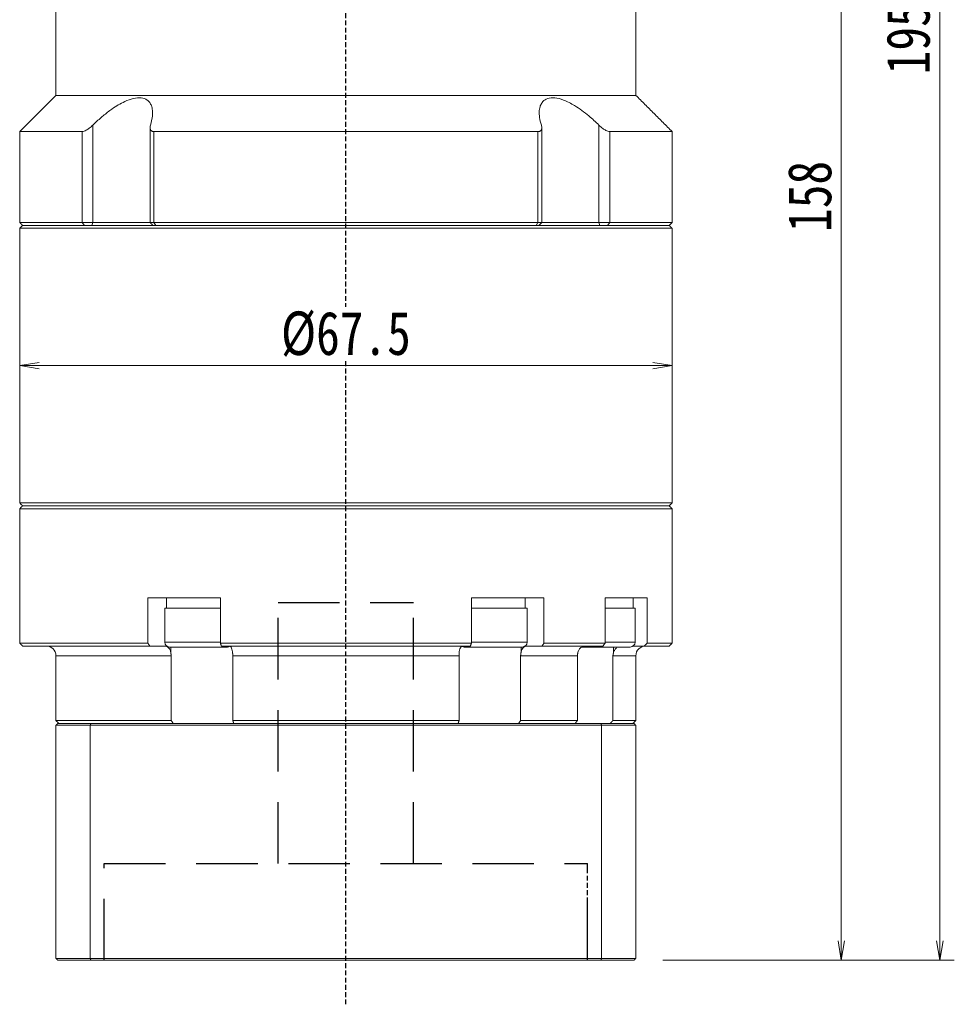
# Model space of a CAD drawing. Header units: millimetres. Extents: x -22 to 507, y -24 to 348.
# Tile 5 of 7: x 272 to 368, y 100 to 202. Entities that reach past the tile are written whole.
import ezdxf

# ---------------------------------------------------------------- set-up
doc = ezdxf.new("R2010")
doc.units = ezdxf.units.MM
doc.linetypes.add('DASHED', pattern=[0.75, 0.5, -0.25])
doc.linetypes.add('DASHED2', pattern=[9.525, 6.35, -3.175])
doc.layers.add('4虚线层', color=6, linetype='DASHED2')
doc.layers.add('尺寸线层', color=3, linetype='Continuous', lineweight=18)
doc.styles.add('宋体', font='SimSun.ttf', dxfattribs={"width": 0.8})
doc.dimstyles.new('A水平标注$0', dxfattribs={"dimtxt": 3.5, "dimasz": 2, "dimexe": 1.5, "dimexo": 3, "dimgap": 1.1, "dimtad": 1, "dimtoh": 1, "dimdec": 4, "dimdsep": 46, "dimtxsty": '宋体', "dimblk": 'OPEN', "dimcen": 3, "dimclrd": 3, "dimclre": 3, "dimclrt": 6, "dimadec": 0, "dimazin": 0, "dimtm": 1e-09, "dimtfac": 1, "dimtdec": 4, "dimtix": 1, "dimtmove": 0, "dimatfit": 3, "dimldrblk": 'OPEN', "dimfxl": 0, "dimlwd": 13, "dimlwe": 13, "dimarcsym": 0})

# ---------------------------------------------------------------- blocks, each defined once
blk = doc.blocks.new('_Open')
at = {"color": 0, "linetype": 'ByBlock', "lineweight": -2}
for p, q in [((-1, 0.167), (0, 0)), ((-1, -0.167), (0, 0)), ((0, 0), (-1, 0))]:
    blk.add_line(p, q, dxfattribs=at)
blk = doc.blocks.new('*D32')
at = {"layer": 'Defpoints', "color": 0, "transparency": 16777216}
for p in [(345.95, 262.93), (335.25, 104.93), (356.7, 104.93)]:
    blk.add_point(p, dxfattribs=at)
at = {"layer": '尺寸线层', "color": 3, "lineweight": 13, "transparency": 16777216}
for p, q in [((348.95, 262.93), (358.2, 262.93)), ((356.7, 260.93), (356.7, 106.93)), ((338.25, 104.93), (358.2, 104.93))]:
    blk.add_line(p, q, dxfattribs=at)
at = {"layer": '尺寸线层', "color": 3, "lineweight": 13, "transparency": 16777216, "xscale": 2, "yscale": 2, "zscale": 2}
for p, rotation in [((356.7, 262.93), 90), ((356.7, 104.93), 270)]:
    blk.add_blockref('_Open', p, dxfattribs=dict(at, rotation=rotation))
at = {"layer": '尺寸线层', "color": 6, "transparency": 16777216, "insert": (353.45, 183.93), "char_height": 4.5, "attachment_point": 5, "rotation": 90, "style": '宋体', "bg_fill": 3, "box_fill_scale": 1.1, "bg_fill_color": 256, "bg_fill_true_color": 13158600, "bg_fill_transparency": 0}
blk.add_mtext('158', dxfattribs=at)
blk = doc.blocks.new('*D33')
at = {"layer": 'Defpoints', "color": 0, "transparency": 16777216}
for p in [(342.95, 300.43), (335.25, 104.93), (366.89, 104.93)]:
    blk.add_point(p, dxfattribs=at)
at = {"layer": '尺寸线层', "color": 3, "lineweight": 13, "transparency": 16777216}
for p, q in [((345.95, 300.43), (368.39, 300.43)), ((366.89, 298.43), (366.89, 106.93)), ((338.25, 104.93), (368.39, 104.93))]:
    blk.add_line(p, q, dxfattribs=at)
at = {"layer": '尺寸线层', "color": 3, "lineweight": 13, "transparency": 16777216, "xscale": 2, "yscale": 2, "zscale": 2}
for p, rotation in [((366.89, 300.43), 90), ((366.89, 104.93), 270)]:
    blk.add_blockref('_Open', p, dxfattribs=dict(at, rotation=rotation))
at = {"layer": '尺寸线层', "color": 6, "transparency": 16777216, "insert": (363.64, 202.68), "char_height": 4.5, "attachment_point": 5, "rotation": 90, "style": '宋体', "bg_fill": 3, "box_fill_scale": 1.1, "bg_fill_color": 256, "bg_fill_true_color": 13158600, "bg_fill_transparency": 0}
blk.add_mtext('195.5', dxfattribs=at)
blk = doc.blocks.new('*D36')
at = {"layer": 'Defpoints', "color": 0, "transparency": 16777216}
for p in [(271.7, 166.43), (271.7, 166.43), (339.2, 166.43)]:
    blk.add_point(p, dxfattribs=at)
at = {"layer": '尺寸线层', "color": 3, "lineweight": 13, "transparency": 16777216}
for p, q in [((271.7, 169.43), (271.7, 167.93)), ((339.2, 169.43), (339.2, 167.93)), ((337.2, 166.43), (273.7, 166.43))]:
    blk.add_line(p, q, dxfattribs=at)
at = {"layer": '尺寸线层', "color": 3, "lineweight": 13, "transparency": 16777216, "xscale": 2, "yscale": 2, "zscale": 2, "rotation": 180}
blk.add_blockref('_Open', (271.7, 166.43), dxfattribs=at)
at = {"layer": '尺寸线层', "color": 3, "lineweight": 13, "transparency": 16777216, "xscale": 2, "yscale": 2, "zscale": 2}
blk.add_blockref('_Open', (339.2, 166.43), dxfattribs=at)
at = {"layer": '尺寸线层', "color": 6, "transparency": 16777216, "insert": (305.45, 169.68), "char_height": 4.5, "attachment_point": 5, "style": '宋体', "bg_fill": 3, "box_fill_scale": 1.1, "bg_fill_color": 256, "bg_fill_true_color": 13158600, "bg_fill_transparency": 0}
blk.add_mtext('%%c67.5', dxfattribs=at)

msp = doc.modelspace()

# ---------------------------------------------------------------- linework, layer by layer
at = {"color": 1, "linetype": 'DASHED'}
for p, q in [((305.4516, 100.37726), (305.4516, 218.92896)), ((330.4516, 104.92896), (330.4516, 114.92896)), ((330.4516, 104.92896), (330.4516, 114.92896))]:
    msp.add_line(p, q, dxfattribs=at)
at = {"color": 7, "linetype": 'Continuous', "lineweight": 15}
for p, q in [((278.15972, 190.62896), (271.7016, 190.62896)), ((278.15972, 190.62896), (278.15972, 181.22896)), ((279.27002, 181.22896), (279.27002, 191.29841)), ((325.30647, 190.62896), (285.59672, 190.62896)), ((285.59672, 181.22896), (285.59672, 190.62896)), ((325.30647, 190.62896), (325.30647, 181.22896)), ((331.63317, 191.29841), (331.63317, 181.22896)), ((332.74347, 181.22896), (332.74347, 190.62896)), ((278.15972, 181.22896), (271.7016, 181.22896)), ((271.7016, 180.62896), (305.4516, 180.62896)), ((305.4516, 180.92896), (272.0016, 180.92896)), ((272.0016, 180.92896), (278.40231, 180.92896)), ((279.27002, 181.22896), (278.15972, 181.22896)), ((278.40231, 180.92896), (278.15972, 181.22896)), ((279.17952, 180.92896), (279.27002, 181.22896)), ((285.18501, 181.22896), (279.27002, 181.22896)), ((285.59672, 181.22896), (285.18501, 181.22896)), ((325.30647, 181.22896), (285.59672, 181.22896)), ((285.77321, 180.92896), (285.59672, 181.22896)), ((285.77321, 180.92896), (325.12998, 180.92896)), ((325.30647, 181.22896), (325.12998, 180.92896)), ((325.71818, 181.22896), (325.30647, 181.22896)), ((331.63317, 181.22896), (325.71818, 181.22896)), ((331.63317, 181.22896), (331.72367, 180.92896)), ((332.74347, 181.22896), (331.63317, 181.22896)), ((332.74347, 181.22896), (332.50088, 180.92896)), ((305.4516, 151.92896), (272.0016, 151.92896)), ((271.7016, 151.62896), (305.4516, 151.62896)), ((284.9648, 142.42896), (284.9648, 137.72896)), ((284.9648, 142.42896), (288.05796, 142.42896)), ((289.1006, 142.42896), (288.05796, 142.42896)), ((289.1006, 142.42896), (292.46752, 142.42896)), ((292.46752, 137.72896), (292.46752, 142.42896)), ((318.43567, 142.42896), (318.43567, 137.72896)), ((318.43567, 142.42896), (321.80259, 142.42896)), ((322.84523, 142.42896), (321.80259, 142.42896)), ((322.84523, 142.42896), (325.93839, 142.42896)), ((325.93839, 137.72896), (325.93839, 142.42896)), ((332.27237, 142.42896), (332.27237, 137.72896)), ((332.27237, 142.42896), (334.37432, 142.42896)), ((290.2016, 141.32896), (286.7016, 141.32896)), ((292.46752, 141.32896), (290.2016, 141.32896)), ((323.73268, 141.32896), (318.43567, 141.32896)), ((324.2016, 141.32896), (323.73268, 141.32896)), ((284.9648, 137.72896), (271.7016, 137.72896)), ((290.2016, 137.82896), (286.7016, 137.82896)), ((292.46752, 137.82896), (290.2016, 137.82896)), ((318.43567, 137.72896), (292.46752, 137.72896)), ((323.73268, 137.82896), (318.43567, 137.82896)), ((324.2016, 137.82896), (323.73268, 137.82896)), ((332.27237, 137.72896), (325.93839, 137.72896)), ((272.0016, 137.42896), (285.15785, 137.42896)), ((285.15785, 137.42896), (286.73449, 137.42896)), ((287.2016, 137.32896), (290.2016, 137.32896)), ((287.32893, 137.32896), (287.32893, 136.81235)), ((290.2016, 137.32896), (293.2016, 137.32896)), ((292.57023, 137.42896), (318.33296, 137.42896)), ((317.7016, 137.32896), (323.29967, 137.32896)), ((323.29967, 137.32896), (323.7016, 137.32896)), ((323.57426, 137.32896), (323.57426, 136.81235)), ((324.1687, 137.42896), (325.74534, 137.42896)), ((325.74534, 137.42896), (332.04231, 137.42896)), ((333.14795, 137.32896), (333.14795, 136.81235)), ((275.4516, 136.42896), (287.37873, 136.42896)), ((287.37873, 136.42896), (287.37873, 129.72896)), ((293.75089, 136.42896), (317.1523, 136.42896)), ((293.75089, 129.72896), (293.75089, 136.42896)), ((317.1523, 136.42896), (317.1523, 129.72896)), ((323.52446, 129.72896), (323.52446, 136.42896)), ((323.52446, 136.42896), (329.39678, 136.42896)), ((329.39678, 136.42896), (329.39678, 129.72896)), ((333.07574, 129.72896), (333.07574, 136.42896)), ((287.37873, 129.72896), (275.4516, 129.72896)), ((279.06978, 129.42896), (275.6516, 129.42896)), ((331.83341, 129.42896), (279.06978, 129.42896)), ((317.1523, 129.72896), (293.75089, 129.72896)), ((329.39678, 129.72896), (323.52446, 129.72896)), ((275.4516, 129.22896), (278.99408, 129.22896)), ((275.4516, 129.22896), (275.4516, 105.12896)), ((278.99408, 129.22896), (278.99408, 105.12896)), ((278.99408, 129.22896), (331.90911, 129.22896)), ((331.90911, 129.22896), (331.90911, 105.12896)), ((278.99408, 105.12896), (275.4516, 105.12896)), ((275.6516, 104.92896), (279.06978, 104.92896)), ((331.90911, 105.12896), (278.99408, 105.12896)), ((279.06978, 104.92896), (331.83341, 104.92896))]:
    msp.add_line(p, q, dxfattribs=at)
for centre, radius, start, end in [((287.2016, 137.82896), 0.5, 180, 270), ((323.7016, 137.82896), 0.5, 270, 0), ((274.4516, 136.42896), 1, 0, 90), ((293.2016, 137.82896), 0.5, 270, 302.4574441), ((317.7016, 137.82896), 0.5, 241.6040712, 270)]:
    msp.add_arc(centre, radius, start, end, dxfattribs=at)
for points in [[(275.4516, 194.37896), (275.4516, 213.22896)], [(271.7016, 190.62896), (275.4516, 194.37896)], [(271.7016, 181.22896), (271.7016, 190.62896)], [(285.18501, 181.22896), (285.18501, 191.0341)], [(325.71818, 191.03366), (325.71818, 181.22896)], [(272.0016, 180.92896), (271.7016, 181.22896)], [(271.7016, 180.62896), (272.0016, 180.92896)], [(271.7016, 152.22896), (271.7016, 180.62896)], [(285.48501, 180.92896), (285.18501, 181.22896)], [(325.71818, 181.22896), (325.41818, 180.92896)], [(272.0016, 151.92896), (271.7016, 152.22896)], [(271.7016, 151.62896), (272.0016, 151.92896)], [(271.7016, 137.72896), (271.7016, 151.62896)], [(286.9016, 141.32896), (286.9016, 142.42896)], [(324.0016, 142.42896), (324.0016, 141.32896)], [(286.7016, 137.82896), (286.7016, 141.32896)], [(324.2016, 141.32896), (324.2016, 137.82896)], [(272.0016, 137.42896), (271.7016, 137.72896)], [(285.15785, 137.42896), (284.9648, 137.72896)], [(292.46752, 137.72896), (292.57023, 137.42896)], [(318.33296, 137.42896), (318.43567, 137.72896)], [(325.93839, 137.72896), (325.74534, 137.42896)], [(332.04231, 137.42896), (332.27237, 137.72896)], [(287.32893, 136.81235), (287.37873, 136.42896)], [(293.75089, 136.42896), (293.72544, 136.81235)], [(317.17775, 136.81235), (317.1523, 136.42896)], [(323.52446, 136.42896), (323.57426, 136.81235)], [(329.45492, 136.81235), (329.39678, 136.42896)], [(333.07574, 136.42896), (333.14795, 136.81235)], [(275.4516, 129.72896), (275.4516, 136.42896)], [(275.7516, 129.42896), (275.4516, 129.72896)], [(275.4516, 129.22896), (275.6516, 129.42896)], [(278.99408, 129.22896), (279.06978, 129.42896)], [(287.58647, 129.42896), (287.37873, 129.72896)], [(293.75089, 129.72896), (293.83676, 129.42896)], [(317.06643, 129.42896), (317.1523, 129.72896)], [(323.52446, 129.72896), (323.31672, 129.42896)], [(329.17769, 129.42896), (329.39678, 129.72896)], [(331.90911, 129.22896), (331.83341, 129.42896)], [(333.07574, 129.72896), (332.78629, 129.42896)], [(275.6516, 104.92896), (275.4516, 105.12896)], [(279.06978, 104.92896), (278.99408, 105.12896)], [(331.83341, 104.92896), (331.90911, 105.12896)]]:
    msp.add_open_spline(points, degree=1, dxfattribs=at)
for points, knots in [([(285.2316, 191.29841), (285.31792, 191.6231), (285.45877, 192.15291), (285.45898, 192.82268), (285.35947, 193.288), (285.16639, 193.64825), (284.85383, 193.96184), (284.3095, 194.16856), (283.48104, 194.09918), (282.64742, 193.79356), (281.90194, 193.39618), (281.14705, 192.90723), (280.32989, 192.27799), (279.68448, 191.70225), (279.34353, 191.37003), (279.27002, 191.29841)], [0, 0, 0, 0, 1.111823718, 1.814206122, 2.515660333, 3.044836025, 3.573294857, 4.429537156, 5.288250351, 6.104434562, 6.713373, 7.323286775, 8.207714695, 9.093503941, 9.336985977, 9.336985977, 9.336985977, 9.336985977]), ([(331.63317, 191.29841), (331.28919, 191.6231), (330.7279, 192.15291), (329.86853, 192.82268), (329.1804, 193.288), (328.53806, 193.64825), (327.838, 193.96184), (327.04114, 194.16856), (326.29719, 194.09918), (325.83863, 193.79356), (325.58749, 193.39618), (325.44829, 192.90723), (325.43832, 192.27799), (325.54733, 191.70225), (325.64955, 191.37003), (325.67159, 191.29841)], [0, 0, 0, 0, 1.111860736, 1.814266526, 2.515744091, 3.044937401, 3.573413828, 4.429684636, 5.288426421, 6.104637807, 6.713596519, 7.323530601, 8.207987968, 9.093806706, 9.337296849, 9.337296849, 9.337296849, 9.337296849]), ([(279.27002, 191.29841), (279.1461, 191.18443), (278.93297, 190.98839), (278.61004, 190.7776), (278.349, 190.65284), (278.22237, 190.63687), (278.15972, 190.62896)], [0, 0, 0, 0, 0.461690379, 0.794104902, 1.059065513, 1.318521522, 1.318521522, 1.318521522, 1.318521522]), ([(285.59672, 190.62896), (285.56198, 190.63062), (285.4913, 190.63399), (285.40271, 190.66065), (285.32856, 190.70133), (285.26403, 190.76116), (285.21434, 190.84367), (285.18306, 190.96329), (285.18219, 191.11499), (285.21496, 191.23665), (285.2316, 191.29841)], [0, 0, 0, 0, 0.0845501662, 0.1720244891, 0.2564971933, 0.3430793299, 0.4605833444, 0.5814376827, 0.7507540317, 0.9252792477, 0.9252792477, 0.9252792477, 0.9252792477]), ([(325.67159, 191.29841), (325.68709, 191.24175), (325.71846, 191.12707), (325.72142, 190.98244), (325.69615, 190.86359), (325.65192, 190.77799), (325.5889, 190.71151), (325.51291, 190.66553), (325.41923, 190.63487), (325.34451, 190.63096), (325.30647, 190.62896)], [0, 0, 0, 0, 0.1600222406, 0.3238934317, 0.4391565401, 0.5570675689, 0.6488337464, 0.7429943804, 0.8324760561, 0.925298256, 0.925298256, 0.925298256, 0.925298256]), ([(332.74347, 190.62896), (332.68473, 190.63597), (332.5675, 190.64995), (332.31785, 190.76381), (331.98861, 190.97269), (331.76514, 191.17748), (331.63317, 191.29841)], [0, 0, 0, 0, 0.244975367, 0.488865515, 0.828599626, 1.318556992, 1.318556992, 1.318556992, 1.318556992]), ([(286.73449, 137.42896), (286.75913, 137.42761), (286.85587, 137.4223), (287.02155, 137.3448), (287.20035, 137.14628), (287.29186, 136.94518), (287.32474, 136.82737), (287.32893, 136.81235)], [0, 0, 0, 0, 0.0898846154, 0.3530449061, 0.6161572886, 0.8790264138, 0.9174460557, 0.9174460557, 0.9174460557, 0.9174460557]), ([(293.72544, 136.81235), (293.70722, 136.91187), (293.67073, 137.11108), (293.57709, 137.32027), (293.48544, 137.41786), (293.42811, 137.42621), (293.40915, 137.42896)], [0, 0, 0, 0, 0.2094481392, 0.4192300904, 0.6292069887, 0.7329719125, 0.7329719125, 0.7329719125, 0.7329719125]), ([(317.49404, 137.42896), (317.48093, 137.42761), (317.42946, 137.4223), (317.3413, 137.3448), (317.24616, 137.14628), (317.19747, 136.94518), (317.17998, 136.82737), (317.17775, 136.81235)], [0, 0, 0, 0, 0.0718302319, 0.2821316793, 0.4923948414, 0.7024636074, 0.7331662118, 0.7331662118, 0.7331662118, 0.7331662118]), ([(323.57426, 136.81235), (323.6085, 136.91184), (323.67705, 137.11101), (323.85301, 137.32021), (324.02527, 137.41785), (324.13304, 137.4262), (324.1687, 137.42896)], [0, 0, 0, 0, 0.2619701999, 0.5244550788, 0.7871838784, 0.9171158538, 0.9171158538, 0.9171158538, 0.9171158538]), ([(330.16334, 137.42896), (330.13398, 137.42761), (330.01868, 137.4223), (329.82124, 137.3448), (329.60815, 137.14628), (329.49909, 136.94518), (329.45991, 136.82737), (329.45492, 136.81235)], [0, 0, 0, 0, 0.098305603, 0.386120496, 0.673882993, 0.961379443, 1.003398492, 1.003398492, 1.003398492, 1.003398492]), ([(333.14795, 136.81235), (333.19859, 136.91011), (333.29995, 137.10578), (333.48387, 137.28), (333.60621, 137.32152), (333.62814, 137.32896)], [0, 0, 0, 0, 0.3267769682, 0.6540747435, 0.7255650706, 0.7255650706, 0.7255650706, 0.7255650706])]:
    msp.add_open_spline(points, degree=3, knots=knots, dxfattribs=at)
at = {"layer": '4虚线层', "color": 6}
for p, q in [((298.4516, 141.92896), (312.4516, 141.92896)), ((298.4516, 114.92896), (298.4516, 141.92896)), ((312.4516, 114.92896), (312.4516, 141.92896)), ((280.4516, 114.92896), (330.4516, 114.92896)), ((280.4516, 104.92896), (280.4516, 114.92896)), ((330.4516, 104.92896), (330.4516, 114.92896))]:
    msp.add_line(p, q, dxfattribs=at)

# ---------------------------------------------------------------- dimensions: what is measured, and where the dimension line sits
at = {"layer": '尺寸线层'}
dim = msp.add_linear_dim(base=(356.70347, 104.92896), p1=(345.9516, 262.92896), p2=(335.2516, 104.92896), angle=270, dimstyle='A水平标注$0', override={"dimtxt": 4.5, "dimgap": 1}, dxfattribs=at)
dim.commit()
dim.dimension.update_dxf_attribs({"geometry": '*D32', "text_midpoint": (353.45347, 183.92896)})

# ---------------------------------------------------------------- next in the draw order: dimensions: what is measured, and where the dimension line sits
dim = msp.add_linear_dim(base=(366.89334, 104.92896), p1=(342.9516, 300.42896), p2=(335.2516, 104.92896), angle=270, dimstyle='A水平标注$0', override={"dimtxt": 4.5, "dimgap": 1}, dxfattribs=at)
dim.commit()
dim.dimension.update_dxf_attribs({"geometry": '*D33', "text_midpoint": (363.64334, 202.67896)})

# ---------------------------------------------------------------- next in the draw order: linework, layer by layer
at = {"color": 7, "linetype": 'Continuous', "lineweight": 15}
for p, q in [((335.4516, 194.37896), (275.4516, 194.37896)), ((339.2016, 190.62896), (332.74347, 190.62896)), ((338.9016, 180.92896), (305.4516, 180.92896)), ((305.4516, 180.62896), (339.2016, 180.62896)), ((332.50088, 180.92896), (338.9016, 180.92896)), ((339.2016, 181.22896), (332.74347, 181.22896)), ((339.2016, 152.22896), (271.7016, 152.22896)), ((272.0016, 151.92896), (338.9016, 151.92896)), ((338.9016, 151.92896), (305.4516, 151.92896)), ((305.4516, 151.62896), (339.2016, 151.62896)), ((334.97629, 142.42896), (334.37432, 142.42896)), ((334.97629, 142.42896), (336.60406, 142.42896)), ((336.60406, 137.72896), (336.60406, 142.42896)), ((335.36537, 141.32896), (332.27237, 141.32896)), ((335.36537, 137.82896), (332.27237, 137.82896)), ((339.2016, 137.72896), (336.60406, 137.72896)), ((329.81036, 137.32896), (334.86537, 137.32896)), ((335.16537, 137.42896), (336.32186, 137.42896)), ((336.32186, 137.42896), (338.9016, 137.42896)), ((333.07574, 136.42896), (335.4516, 136.42896)), ((335.2516, 129.42896), (331.83341, 129.42896)), ((335.4516, 129.72896), (333.07574, 129.72896)), ((331.90911, 129.22896), (335.4516, 129.22896)), ((335.4516, 129.22896), (335.4516, 105.12896)), ((331.83341, 104.92896), (335.2516, 104.92896)), ((335.4516, 105.12896), (331.90911, 105.12896))]:
    msp.add_line(p, q, dxfattribs=at)
for centre, radius, start, end in [((334.86537, 137.82896), 0.5, 270, 0), ((336.4516, 136.42896), 1, 90, 180)]:
    msp.add_arc(centre, radius, start, end, dxfattribs=at)
for points in [[(335.4516, 213.22896), (335.4516, 194.37896)], [(335.4516, 194.37896), (339.2016, 190.62896)], [(339.2016, 190.62896), (339.2016, 181.22896)], [(339.2016, 181.22896), (338.9016, 180.92896)], [(338.9016, 180.92896), (339.2016, 180.62896)], [(339.2016, 180.62896), (339.2016, 152.22896)], [(339.2016, 152.22896), (338.9016, 151.92896)], [(338.9016, 151.92896), (339.2016, 151.62896)], [(339.2016, 151.62896), (339.2016, 137.72896)], [(335.16537, 142.42896), (335.16537, 141.32896)], [(335.36537, 141.32896), (335.36537, 137.82896)], [(336.60406, 137.72896), (336.32186, 137.42896)], [(339.2016, 137.72896), (338.9016, 137.42896)], [(335.4516, 136.42896), (335.4516, 129.72896)], [(335.4516, 129.72896), (335.1516, 129.42896)], [(335.2516, 129.42896), (335.4516, 129.22896)], [(335.4516, 105.12896), (335.2516, 104.92896)]]:
    msp.add_open_spline(points, degree=1, dxfattribs=at)

# ---------------------------------------------------------------- next in the draw order: dimensions: what is measured, and where the dimension line sits
at = {"layer": '尺寸线层'}
dim = msp.add_linear_dim(base=(271.7016, 166.42896), p1=(339.2016, 166.42896), p2=(271.7016, 166.42896), text='%%c<>', dimstyle='A水平标注$0', override={"dimtxt": 4.5, "dimgap": 1, "dimblk": 'Open', "dimtfill": 1, "dimtfillclr": 256}, dxfattribs=at)
dim.commit()
dim.dimension.update_dxf_attribs({"geometry": '*D36', "text_midpoint": (305.4516, 169.67896)})

doc.saveas('drawing.dxf')
